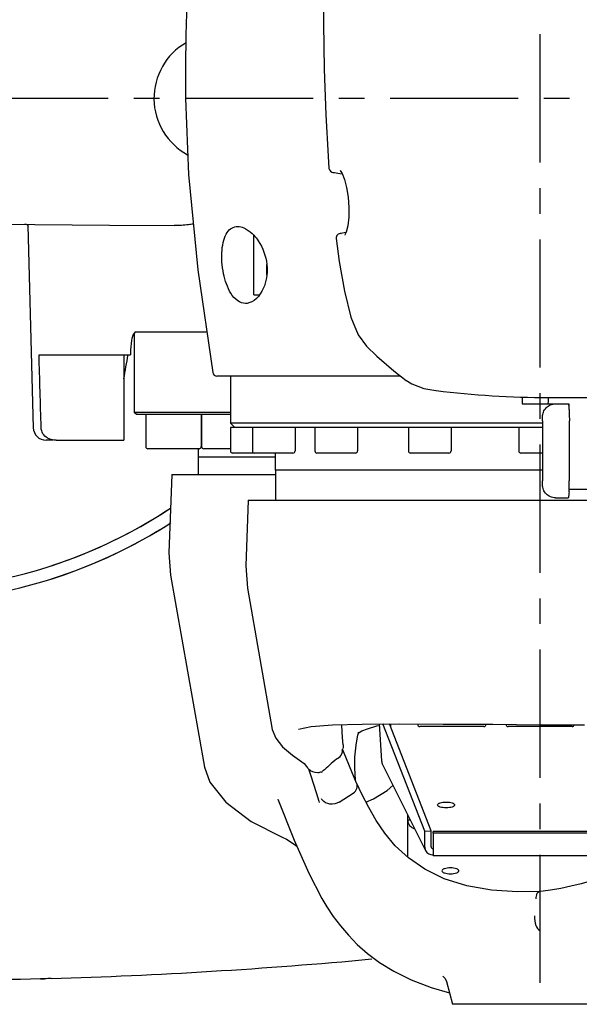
# Model space of a CAD drawing. Header units: millimetres. Extents: x 4086 to 10416, y 123 to 1549.
# Tile 20 of 99: x 7017 to 7050, y 424 to 482. Entities that reach past the tile are written whole.
import ezdxf

# ---------------------------------------------------------------- set-up
doc = ezdxf.new("R2010")
doc.units = ezdxf.units.MM
doc.linetypes.add('CENTER', pattern=[0.6, 0.375, -0.075, 0.075, -0.075])
for name, color, linetype in [('中心线', 7, 'Continuous'), ('外形图', 7, 'Continuous'), ('尺寸标注', 7, 'Continuous')]:
    doc.layers.add(name, color=color, linetype=linetype)
doc.styles.add('思源黑', font='SourceHanSansCN-Normal.ttf')
doc.dimstyles.new('尺寸标注_1_4比例中六', dxfattribs={"dimtxt": 10, "dimasz": 8, "dimexe": 2, "dimexo": 1.5, "dimgap": 1, "dimtad": 1, "dimdec": 1, "dimlfac": 4, "dimdsep": 46, "dimtxsty": '思源黑', "dimcen": 0.09, "dimadec": 0, "dimazin": 0, "dimtp": 0.01, "dimtm": 0.01, "dimtfac": 1, "dimtdec": 1, "dimtofl": 0, "dimtmove": 0, "dimatfit": 3, "dimfxl": 1, "dimtolj": 1, "dimarcsym": 0})

# ---------------------------------------------------------------- blocks, each defined once
blk = doc.blocks.new('*D817')
at = {"layer": 'Defpoints', "color": 0}
for p in [(6899.275, 535.453), (7038.743, 535.453), (7009.199, 425.455)]:
    blk.add_point(p, dxfattribs=at)
at = {"layer": '尺寸标注', "color": 0, "lineweight": -2}
for p, q in [((7037.243, 535.453), (6897.275, 535.453)), ((6899.275, 433.455), (6899.275, 527.453)), ((7007.699, 425.455), (6897.275, 425.455))]:
    blk.add_line(p, q, dxfattribs=at)
at = {"layer": '尺寸标注', "color": 0}
for points in [[(6900.608, 527.453), (6897.941, 527.453), (6899.275, 535.453)], [(6897.941, 433.455), (6900.608, 433.455), (6899.275, 425.455)]]:
    blk.add_solid(points, dxfattribs=at)
at = {"layer": '尺寸标注', "color": 0, "insert": (6893.097, 480.454), "char_height": 10, "attachment_point": 5, "rotation": 90, "style": '思源黑'}
blk.add_mtext('\\A1;440', dxfattribs=at)

msp = doc.modelspace()

# ---------------------------------------------------------------- linework, layer by layer
at = {"layer": '中心线', "linetype": 'CENTER', "ltscale": 20}
for p, q in [((7047.7, 425.328), (7047.7, 541.244)), ((7238.425, 477.078), (6941.751, 477.078))]:
    msp.add_line(p, q, dxfattribs=at)
at = {"layer": '外形图', "linetype": 'Continuous'}
for p, q in [((7035.431, 472.809), (7035.507, 472.763)), ((7035.644, 472.731), (7035.641, 472.731)), ((7035.663, 472.729), (7035.644, 472.731)), ((7035.644, 472.731), (7035.979, 472.686)), ((7035.979, 472.686), (7036.117, 472.668)), ((7036.001, 472.853), (7036.002, 472.853)), ((7013.7, 469.725), (7022.501, 469.66)), ((7017.619, 469.72), (7017.704, 469.671)), ((7017.669, 469.692), (7017.718, 469.633)), ((7017.704, 469.671), (7017.706, 469.67)), ((7017.718, 469.643), (7018.034, 457.808)), ((7017.718, 469.633), (7017.741, 469.596)), ((7022.501, 469.66), (7026.286, 469.635)), ((7030.95, 465.578), (7030.95, 469.063)), ((7035.758, 468.945), (7035.758, 468.878)), ((7036.035, 469.177), (7036.039, 469.178)), ((7036.339, 469.221), (7036.039, 469.178)), ((7036.039, 469.178), (7036.061, 469.18)), ((7036.337, 469.214), (7036.266, 469.086)), ((7036.266, 469.086), (7036.292, 469.091)), ((7036.292, 469.091), (7036.292, 469.09)), ((7031.7, 466.74), (7031.7, 467.366)), ((7030.95, 465.578), (7031.274, 465.578)), ((7023.95, 463.342), (7023.95, 458.703)), ((7028.197, 463.406), (7023.983, 463.406)), ((7037.545, 462.583), (7037.54, 462.588)), ((7018.374, 462.078), (7023.723, 462.078)), ((7023.334, 462.078), (7023.334, 457.078)), ((7023.724, 462.19), (7023.723, 462.078)), ((7039.527, 460.828), (7028.786, 460.828)), ((7029.575, 460.828), (7029.575, 458.078)), ((7039.848, 460.586), (7039.861, 460.576)), ((7040.903, 460.111), (7041.597, 459.983)), ((7041.597, 459.983), (7041.622, 459.98)), ((7046.643, 459.608), (7046.658, 459.203)), ((7046.658, 459.203), (7049.389, 459.203)), ((7048.2, 459.578), (7050.76, 459.578)), ((7049.389, 459.203), (7049.389, 458.959)), ((7024.075, 458.578), (7023.95, 458.703)), ((7029.575, 458.703), (7023.95, 458.703)), ((7029.575, 458.578), (7024.075, 458.578)), ((7024.62, 458.578), (7024.62, 456.703)), ((7027.87, 458.578), (7027.87, 456.703)), ((7027.886, 458.578), (7027.886, 456.703)), ((7029.825, 457.828), (7029.575, 458.078)), ((7047.833, 458.078), (7029.575, 458.078)), ((7047.833, 458.203), (7047.833, 454.703)), ((7049.413, 454.703), (7049.413, 458.203)), ((7029.575, 457.828), (7029.575, 456.453)), ((7029.88, 457.828), (7029.575, 457.828)), ((7030.954, 457.828), (7029.881, 457.828)), ((7030.859, 457.828), (7030.859, 456.453)), ((7031.534, 457.828), (7030.859, 457.828)), ((7034.517, 457.828), (7031.534, 457.828)), ((7033.359, 457.828), (7033.359, 456.453)), ((7034.517, 457.828), (7034.517, 456.453)), ((7035.632, 457.828), (7034.52, 457.828)), ((7040.126, 457.828), (7035.632, 457.828)), ((7037.017, 457.828), (7037.017, 456.453)), ((7039.992, 457.828), (7039.992, 456.453)), ((7041.588, 457.828), (7040.126, 457.828)), ((7046.899, 457.828), (7041.567, 457.828)), ((7042.492, 457.828), (7042.492, 456.453)), ((7046.45, 457.828), (7046.45, 456.453)), ((7047.833, 457.828), (7046.899, 457.828)), ((7019.171, 457.078), (7018.784, 457.078)), ((7019.367, 457.078), (7023.334, 457.078)), ((7027.745, 456.578), (7024.745, 456.578)), ((7027.7, 456.078), (7027.7, 456.578)), ((7029.575, 456.578), (7028.011, 456.578)), ((7030.985, 456.328), (7029.7, 456.328)), ((7033.234, 456.328), (7030.984, 456.328)), ((7032.2, 456.328), (7032.2, 455.328)), ((7036.892, 456.328), (7034.642, 456.328)), ((7042.367, 456.328), (7040.117, 456.328)), ((7047.833, 456.328), (7046.575, 456.328)), ((7032.2, 456.078), (7027.7, 456.078)), ((7027.712, 455.078), (7027.712, 456.078)), ((7026.138, 455.078), (7025.978, 450.485)), ((7026.139, 455.078), (7032.208, 455.078)), ((7047.833, 455.328), (7032.2, 455.328)), ((7032.208, 455.328), (7032.208, 453.578)), ((7056.276, 454.203), (7049.403, 454.203)), ((7030.612, 453.578), (7030.478, 449.735)), ((7030.613, 453.578), (7056.671, 453.578)), ((7048.6, 453.703), (7049.343, 453.703)), ((7025.978, 450.485), (7026.069, 449.181)), ((7030.478, 449.735), (7030.569, 448.431)), ((7026.069, 449.181), (7028.049, 437.952)), ((7030.569, 448.431), (7032.027, 440.161)), ((7032.028, 440.158), (7032.028, 440.16)), ((7033.552, 440.172), (7033.555, 440.173)), ((7038.285, 440.477), (7038.423, 438.317)), ((7040.957, 434.204), (7038.503, 440.478)), ((7041.326, 434.225), (7038.88, 440.48)), ((7038.95, 440.48), (7038.95, 440.302)), ((7039.461, 440.482), (7042.037, 440.474)), ((7040.537, 440.479), (7040.537, 440.453)), ((7044.412, 440.328), (7040.662, 440.328)), ((7042.037, 440.474), (7044.935, 440.458)), ((7044.537, 440.46), (7044.537, 440.453)), ((7044.935, 440.458), (7047.7, 440.435)), ((7049.575, 440.328), (7045.825, 440.328)), ((7047.7, 440.435), (7050.295, 440.435)), ((7036.107, 438.947), (7036.107, 438.948)), ((7036.366, 438.442), (7036.136, 439.007)), ((7036.175, 439.267), (7036.157, 439.427)), ((7036.175, 439.267), (7036.175, 439.266)), ((7033.746, 438.271), (7033.747, 438.27)), ((7034.136, 437.849), (7034.285, 437.441)), ((7034.189, 437.778), (7034.212, 437.734)), ((7036.889, 437.193), (7036.849, 437.911)), ((7036.849, 437.911), (7036.849, 437.91)), ((7038.478, 438.103), (7041.003, 433.069)), ((7034.212, 437.734), (7034.212, 437.734)), ((7034.285, 437.441), (7034.603, 436.477)), ((7037.271, 436.364), (7036.959, 437.03)), ((7038.747, 436.579), (7039.089, 436.885)), ((7032.347, 436.075), (7032.342, 436.087)), ((7032.347, 436.075), (7033.309, 433.687)), ((7034.603, 436.477), (7034.751, 435.956)), ((7035.935, 435.906), (7036.762, 436.439)), ((7037.509, 435.901), (7037.949, 436.099)), ((7037.948, 436.099), (7038.747, 436.579)), ((7034.751, 435.956), (7034.769, 435.879)), ((7039.95, 432.677), (7039.95, 435.168)), ((7030.794, 434.778), (7032.601, 433.863)), ((7039.95, 434.866), (7040.101, 434.866)), ((7032.6, 433.864), (7032.601, 433.863)), ((7040.957, 434.204), (7041.326, 434.225)), ((7040.957, 433.264), (7040.957, 434.204)), ((7041.326, 433.286), (7041.326, 434.225)), ((7041.45, 434.085), (7041.45, 434.182)), ((7054.95, 434.182), (7041.45, 434.182)), ((7041.45, 434.085), (7041.45, 432.793)), ((7054.95, 434.085), (7041.45, 434.085)), ((7033.358, 433.41), (7033.475, 433.313)), ((7041.45, 432.793), (7054.95, 432.793)), ((7047.653, 430.669), (7047.662, 430.67)), ((7047.874, 430.697), (7047.655, 430.669)), ((7034.929, 430.273), (7034.93, 430.271)), ((7047.7, 425.698), (7047.7, 428.395)), ((7042.217, 425.412), (7042.575, 424.078)), ((7041.334, 425.056), (7042.393, 424.757)), ((7052.825, 424.078), (7042.574, 424.078))]:
    msp.add_line(p, q, dxfattribs=at)
for points in [[(7035.343, 489.925), (7035.26, 488.75), (7035.162, 487.013), (7035.088, 485.175), (7035.043, 483.225), (7035.03, 481.453)], [(7035.03, 481.453), (7035.06, 478.784), (7035.151, 476.121), (7035.291, 473.694), (7035.343, 472.982)], [(7026.937, 477.078), (7027.129, 472.614), (7027.67, 467.055), (7028.539, 461.037)], [(7035.343, 472.982), (7035.365, 472.897), (7035.431, 472.809)], [(7035.507, 472.763), (7035.565, 472.745), (7035.625, 472.734), (7035.641, 472.731)], [(7035.994, 472.85), (7036.114, 472.674), (7036.25, 472.331), (7036.371, 471.856), (7036.458, 471.295), (7036.502, 470.702), (7036.497, 470.127), (7036.444, 469.624), (7036.353, 469.258), (7036.337, 469.214)], [(7017.549, 469.746), (7017.548, 469.746), (7017.619, 469.72)], [(7035.875, 469.125), (7035.801, 469.054), (7035.758, 468.945)], [(7035.758, 468.878), (7035.947, 467.532), (7036.25, 465.794), (7036.621, 464.283), (7037.06, 463.238), (7037.54, 462.588)], [(7036.035, 469.177), (7036, 469.171), (7035.944, 469.157), (7035.875, 469.125)], [(7037.544, 462.583), (7038.14, 461.992), (7039.131, 461.128), (7039.861, 460.576)], [(7039.848, 460.586), (7040.201, 460.371), (7040.903, 460.111)], [(7032.028, 440.159), (7032.231, 439.646), (7032.633, 439.15), (7033.2, 438.66), (7033.747, 438.27)], [(7033.554, 440.173), (7034.296, 440.324), (7035.551, 440.425), (7037.284, 440.472), (7039.461, 440.482)], [(7036.157, 439.427), (7036.115, 440.006), (7036.102, 440.44)], [(7037.267, 440.071), (7037.598, 440.203), (7038.143, 440.361), (7038.291, 440.392)], [(7036.849, 437.91), (7036.852, 438.18), (7036.867, 438.538), (7036.894, 438.885), (7036.934, 439.232), (7036.993, 439.614), (7037.035, 439.832), (7037.063, 439.943), (7037.078, 439.994), (7037.08, 440.001)], [(7037.067, 439.956), (7037.112, 439.988), (7037.267, 440.071)], [(7035.839, 438.46), (7035.807, 438.443), (7035.781, 438.423)], [(7036.961, 437.024), (7036.683, 437.679), (7036.366, 438.442)], [(7028.049, 437.952), (7028.37, 437.069), (7029.305, 435.894), (7030.794, 434.778)], [(7033.746, 438.271), (7033.882, 438.161), (7034.031, 437.991), (7034.091, 437.907)], [(7034.894, 437.665), (7034.937, 437.685), (7034.973, 437.711)], [(7047.664, 430.67), (7046.387, 430.658), (7044.853, 430.755), (7043.412, 431.006), (7042.095, 431.419), (7040.946, 431.976), (7039.989, 432.64), (7039.225, 433.357), (7038.615, 434.091), (7038.11, 434.831), (7037.671, 435.585), (7037.271, 436.364)], [(7032.6, 433.864), (7032.864, 433.736), (7033.358, 433.41)], [(7033.309, 433.687), (7034.165, 431.759), (7034.93, 430.271)], [(7053.938, 432.793), (7053.495, 432.514), (7052.97, 432.219), (7052.428, 431.95), (7051.869, 431.705), (7051.296, 431.487), (7050.709, 431.294), (7050.111, 431.126), (7049.508, 430.982), (7048.908, 430.862), (7048.307, 430.76), (7047.874, 430.697)], [(7034.929, 430.273), (7035.221, 429.78), (7035.597, 429.213), (7036.013, 428.661), (7036.478, 428.118), (7037.002, 427.585), (7037.606, 427.054), (7038.31, 426.529), (7039.149, 426.01), (7040.158, 425.508), (7041.334, 425.056)], [(7047.7, 428.395), (7047.698, 428.397), (7047.691, 428.4)], [(7042.026, 425.712), (7042.013, 425.72), (7042.047, 425.693), (7042.14, 425.585), (7042.217, 425.412)]]:
    msp.add_lwpolyline(points, dxfattribs=at)
at = {"layer": '外形图'}
for radius, start, end in [(29.483, 134.88566, 302.49417), (28.75, 136.35999, 303.5043)]:
    msp.add_arc((7010.2, 477.078), radius, start, end, dxfattribs=at)
at = {"layer": '外形图', "linetype": 'Continuous'}
for centre, radius, start, end in [((7226.938, 477.078), 200.001, 177.15937, 179.99998), ((7028.85, 477.078), 3.75, 119.91463, 241.57283), ((7028.707, 467.037), 3.014, 5.55958, 6.26014), ((7028.786, 461.078), 0.25, 189.55178, 270), ((7048.2, 513.641), 54.062, 262.99799, 270), ((7078.76, 458.411), 30.609, 177.77908, 178.44841), ((7018.784, 457.828), 0.75, 181.53081, 270), ((7019.358, 458.086), 1.007, 252.58877, 255.159), ((7024.745, 456.703), 0.125, 180, 270), ((7027.745, 456.703), 0.125, 270, 0), ((7028.011, 456.703), 0.125, 180, 270), ((7029.7, 456.453), 0.125, 180, 270), ((7030.984, 456.453), 0.125, 180, 270), ((7033.234, 456.453), 0.125, 270, 0), ((7034.642, 456.453), 0.125, 180, 270), ((7036.892, 456.453), 0.125, 270, 0), ((7040.117, 456.453), 0.125, 180, 270), ((7042.367, 456.453), 0.125, 270, 0), ((7046.575, 456.453), 0.125, 180, 270), ((7035.633, 454.702), 13.779, 358.58416, 0.00644), ((7041.284, 454.528), 8.126, 356.69969, 357.70764), ((7038.527, 454.636), 10.885, 357.72094, 358.55294), ((7010.2, 477.078), 28.75, 288.02024, 303.51722), ((7010.2, 477.078), 29.483, 287.57423, 302.58795), ((7040.662, 440.453), 0.125, 180, 270), ((7044.412, 440.453), 0.125, 270, 0), ((7045.825, 440.453), 0.125, 180.94777, 270), ((7049.575, 440.453), 0.125, 270, 351.41032), ((7035.682, 439.204), 0.496, 328.93577, 340.1039), ((7035.708, 438.906), 0.435, 6.25804, 11.20245), ((7078.377, 389.231), 65.071, 130.89022, 131.83853), ((7034.605, 438.25), 0.618, 213.77514, 222.70725), ((7035.439, 436.428), 0.629, 209.02341, 218.23266), ((7010.2, 725.453), 300, 271.6952, 275.28876), ((7010.2, 725.453), 300, 271.57588, 271.62361)]:
    msp.add_arc(centre, radius, start, end, dxfattribs=at)
msp.add_ellipse((7047.7, 463.141), major_axis=(15.994, 25.291), ratio=0.746508, start_param=2.049877, end_param=2.100533, dxfattribs=at)
for points, knots in [([(7027.408, 469.72), (7027.312, 469.707), (7026.939, 469.662), (7026.564, 469.634), (7026.286, 469.635)], [0, 0, 0, 0, 2937.904067, 11334.993111, 11334.993111, 11334.993111, 11334.993111]), ([(7030.457, 465.078), (7030.298, 465.078), (7029.936, 465.213), (7029.448, 465.829), (7029.119, 466.862), (7029.03, 467.937), (7029.157, 468.754), (7029.343, 469.214), (7029.635, 469.516), (7029.883, 469.578), (7029.997, 469.578)], [0, 0, 0, 0, 3288.194297, 7424.865441, 15833.05243, 25345.012283, 29488.936571, 32830.333602, 35469.672464, 37837.965173, 37837.965173, 37837.965173, 37837.965173]), ([(7030.354, 469.501), (7030.405, 469.48), (7030.624, 469.371), (7030.813, 469.21), (7030.942, 469.072)], [0, 0, 0, 0, 2584.167035, 11428.051788, 11428.051788, 11428.051788, 11428.051788]), ([(7030.942, 469.072), (7031.037, 468.971), (7031.427, 468.477), (7031.65, 467.853), (7031.703, 467.366)], [0, 0, 0, 0, 2526.750933, 11448.397056, 11448.397056, 11448.397056, 11448.397056]), ([(7031.706, 466.737), (7031.683, 466.525), (7031.55, 465.888), (7031.096, 465.228), (7030.662, 465.107)], [0, 0, 0, 0, 3685.206587, 11474.50277, 11474.50277, 11474.50277, 11474.50277]), ([(7023.955, 463.352), (7023.851, 463.235), (7023.759, 462.819), (7023.725, 462.431), (7023.724, 462.19)], [0, 0, 0, 0, 4465.560947, 11320.317478, 11320.317478, 11320.317478, 11320.317478]), ([(7047.841, 458.454), (7047.845, 458.497), (7047.856, 458.588), (7047.908, 458.773), (7048.045, 458.988), (7048.298, 459.162), (7048.5, 459.203), (7048.6, 459.203)], [0, 0, 0, 0, 2853.595491, 6062.278166, 12674.160451, 19311.008931, 25952.845063, 25952.845063, 25952.845063, 25952.845063]), ([(7049.343, 459.203), (7049.347, 459.203), (7049.356, 459.189), (7049.363, 459.165), (7049.371, 459.122), (7049.376, 459.089), (7049.378, 459.069)], [0, 0, 0, 0, 1886.90236, 5971.36383, 12454.055677, 21278.483531, 21278.483531, 21278.483531, 21278.483531]), ([(7049.378, 459.069), (7049.384, 459.016), (7049.394, 458.894), (7049.409, 458.606), (7049.413, 458.37), (7049.413, 458.203)], [0, 0, 0, 0, 3082.165462, 7088.068507, 16747.124541, 16747.124541, 16747.124541, 16747.124541]), ([(7047.833, 458.203), (7047.833, 458.226), (7047.833, 458.309), (7047.836, 458.393), (7047.841, 458.454)], [0, 0, 0, 0, 3202.437022, 11969.810815, 11969.810815, 11969.810815, 11969.810815]), ([(7018.867, 457.208), (7018.762, 457.268), (7018.576, 457.441), (7018.502, 457.686), (7018.499, 457.808)], [0, 0, 0, 0, 5608.538642, 11250.518417, 11250.518417, 11250.518417, 11250.518417]), ([(7047.841, 454.452), (7047.84, 454.471), (7047.834, 454.555), (7047.833, 454.639), (7047.833, 454.703)], [0, 0, 0, 0, 2753.55854, 12008.981963, 12008.981963, 12008.981963, 12008.981963]), ([(7048.6, 453.703), (7048.5, 453.703), (7048.298, 453.744), (7048.045, 453.919), (7047.908, 454.134), (7047.856, 454.318), (7047.845, 454.409), (7047.841, 454.452)], [0, 0, 0, 0, 6666.838328, 13330.460429, 19967.453244, 23187.839613, 26051.626852, 26051.626852, 26051.626852, 26051.626852]), ([(7049.397, 454.06), (7049.394, 454.01), (7049.387, 453.922), (7049.377, 453.821), (7049.367, 453.76), (7049.359, 453.73), (7049.354, 453.712), (7049.346, 453.703), (7049.343, 453.703)], [0, 0, 0, 0, 12692.292815, 22251.396715, 25718.027464, 28262.525958, 29883.555053, 30694.319782, 30694.319782, 30694.319782, 30694.319782]), ([(7034.894, 437.665), (7034.828, 437.642), (7034.571, 437.586), (7034.281, 437.69), (7034.151, 437.831)], [0, 0, 0, 0, 3138.405269, 11859.571158, 11859.571158, 11859.571158, 11859.571158]), ([(7036.762, 436.439), (7036.857, 436.5), (7037.012, 436.683), (7037.004, 436.926), (7036.961, 437.025)], [0, 0, 0, 0, 6096.999625, 11928.340282, 11928.340282, 11928.340282, 11928.340282]), ([(7035.935, 435.907), (7035.781, 435.807), (7035.402, 435.715), (7035.052, 435.902), (7034.945, 436.039)], [0, 0, 0, 0, 6110.118504, 11897.108365, 11897.108365, 11897.108365, 11897.108365]), ([(7041.7, 435.74), (7041.7, 435.766), (7041.731, 435.806), (7041.787, 435.839), (7041.876, 435.875), (7042.016, 435.904), (7042.2, 435.916), (7042.383, 435.904), (7042.523, 435.875), (7042.612, 435.839), (7042.668, 435.806), (7042.7, 435.766), (7042.7, 435.74)], [0, 0, 0, 0, 3361.97427, 5797.270267, 8788.648248, 16176.917585, 24692.750684, 33208.583782, 40596.853119, 43588.231101, 46023.527097, 49385.501367, 49385.501367, 49385.501367, 49385.501367]), ([(7042.7, 435.74), (7042.7, 435.715), (7042.668, 435.675), (7042.612, 435.642), (7042.523, 435.606), (7042.383, 435.577), (7042.2, 435.565), (7042.016, 435.577), (7041.876, 435.606), (7041.787, 435.642), (7041.731, 435.675), (7041.7, 435.715), (7041.7, 435.74)], [0, 0, 0, 0, 3364.27374, 5801.235392, 8794.659369, 16187.982017, 24709.639641, 33231.297264, 40624.619913, 43618.043889, 46055.005541, 49419.279282, 49419.279282, 49419.279282, 49419.279282]), ([(7039.95, 434.866), (7039.95, 434.75), (7040.033, 434.511), (7040.246, 434.377), (7040.358, 434.349)], [0, 0, 0, 0, 6004.123385, 12029.619734, 12029.619734, 12029.619734, 12029.619734]), ([(7041.338, 433.237), (7041.348, 433.217), (7041.381, 433.183), (7041.427, 433.174), (7041.45, 433.175)], [0, 0, 0, 0, 5924.280572, 12080.617282, 12080.617282, 12080.617282, 12080.617282]), ([(7041.003, 433.069), (7041.042, 432.991), (7041.175, 432.855), (7041.359, 432.818), (7041.45, 432.823)], [0, 0, 0, 0, 5922.559827, 12077.10839, 12077.10839, 12077.10839, 12077.10839]), ([(7042.95, 431.888), (7042.95, 431.913), (7042.918, 431.953), (7042.862, 431.986), (7042.773, 432.023), (7042.633, 432.051), (7042.45, 432.063), (7042.266, 432.051), (7042.126, 432.023), (7042.037, 431.986), (7041.981, 431.953), (7041.95, 431.913), (7041.95, 431.888)], [0, 0, 0, 0, 3377.417289, 5823.899666, 8829.018355, 16251.225246, 24806.175292, 33361.125339, 40783.332229, 43788.450919, 46234.933295, 49612.350585, 49612.350585, 49612.350585, 49612.350585]), ([(7041.95, 431.888), (7041.95, 431.863), (7041.981, 431.823), (7042.037, 431.79), (7042.126, 431.753), (7042.266, 431.725), (7042.45, 431.713), (7042.633, 431.725), (7042.773, 431.753), (7042.862, 431.79), (7042.918, 431.823), (7042.95, 431.863), (7042.95, 431.888)], [0, 0, 0, 0, 3376.581467, 5822.458403, 8826.833404, 16247.203492, 24800.036411, 33352.86933, 40773.239418, 43777.614419, 46223.491355, 49600.072822, 49600.072822, 49600.072822, 49600.072822]), ([(7047.471, 430.241), (7047.471, 430.295), (7047.481, 430.442), (7047.549, 430.655), (7047.653, 430.669)], [0, 0, 0, 0, 4168.690739, 12264.285608, 12264.285608, 12264.285608, 12264.285608]), ([(7047.368, 429.246), (7047.367, 429.06), (7047.407, 428.762), (7047.573, 428.442), (7047.691, 428.399)], [0, 0, 0, 0, 7342.76912, 12277.626665, 12277.626665, 12277.626665, 12277.626665])]:
    msp.add_open_spline(points, degree=3, knots=knots, dxfattribs=at)
for points in [[(7029.997, 469.578), (7030.119, 469.578), (7030.242, 469.548), (7030.354, 469.501)], [(7031.707, 467.329), (7031.726, 467.133), (7031.726, 466.934), (7031.706, 466.737)], [(7030.662, 465.107), (7030.596, 465.088), (7030.526, 465.078), (7030.457, 465.078)], [(7024.047, 463.409), (7024.011, 463.403), (7023.979, 463.379), (7023.955, 463.352)], [(7018.499, 457.808), (7018.457, 459.231), (7018.415, 460.655), (7018.374, 462.078)], [(7019.057, 457.125), (7018.991, 457.146), (7018.927, 457.174), (7018.867, 457.208)], [(7019.367, 457.078), (7019.278, 457.078), (7019.187, 457.09), (7019.101, 457.113)], [(7036.106, 438.728), (7036.135, 438.798), (7036.148, 438.878), (7036.14, 438.953)], [(7036.175, 439.266), (7036.185, 439.189), (7036.175, 439.108), (7036.149, 439.035)], [(7035.839, 438.46), (7035.954, 438.512), (7036.057, 438.612), (7036.106, 438.728)], [(7038.423, 438.317), (7038.426, 438.243), (7038.445, 438.169), (7038.478, 438.103)], [(7040.957, 433.264), (7040.957, 433.197), (7040.973, 433.128), (7041.003, 433.069)], [(7041.326, 433.286), (7041.326, 433.269), (7041.33, 433.252), (7041.338, 433.237)]]:
    msp.add_open_spline(points, degree=3, dxfattribs=at)
at = {"layer": '外形图'}
msp.add_open_spline([(7019.074, 425.585), (7018.949, 425.581), (7018.741, 425.575), (7015.451, 425.483), (7012.223, 425.444), (7008.895, 425.456), (7008.65, 425.457), (7008.466, 425.458)], degree=3, knots=[0, 0, 0, 0, 875.212176, 1458.686981, 23057.093684, 23478.478577, 24770.027249, 24770.027249, 24770.027249, 24770.027249], dxfattribs=at)

# ---------------------------------------------------------------- dimensions: what is measured, and where the dimension line sits
at = {"layer": '尺寸标注'}
dim = msp.add_linear_dim(base=(6899.275, 535.453), p1=(7009.199, 425.455), p2=(7038.743, 535.453), angle=90, dimstyle='尺寸标注_1_4比例中六', dxfattribs=at)
dim.commit()
dim.dimension.update_dxf_attribs({"geometry": '*D817', "text_midpoint": (6893.097, 480.454)})

doc.saveas('drawing.dxf')
